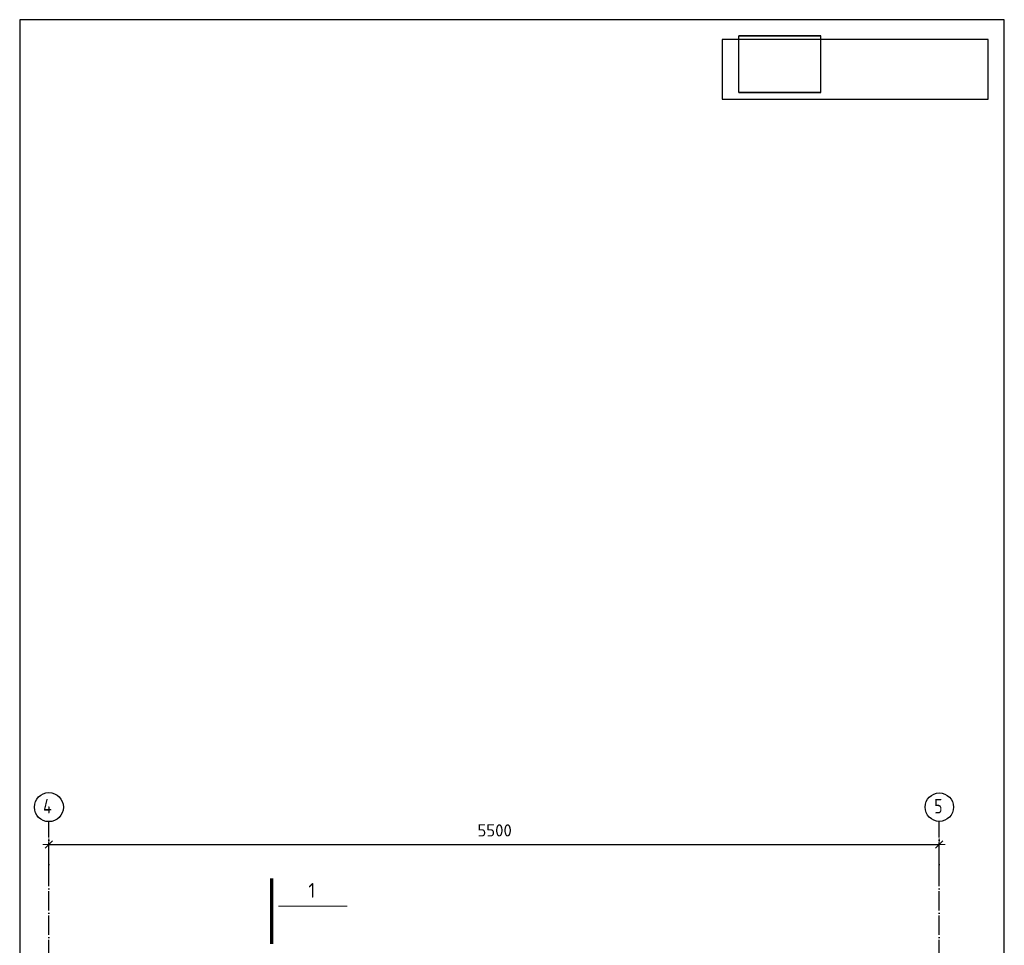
# Model space of a CAD drawing. Header units: millimetres. Extents: x 6386 to 94758, y 48049 to 71352.
# Tile 10 of 38: x 38220 to 44302, y 62342 to 68056. Entities that reach past the tile are written whole.
import ezdxf

# ---------------------------------------------------------------- set-up
doc = ezdxf.new("R2010")
doc.units = ezdxf.units.MM
doc.header["$PDMODE"] = 65
for name, pattern in [('______11', [150, 120, -15, 0, -15]), ('______3', [150, 120, -30]), ('______5', [330, 240, -30, 30, -30])]:
    doc.linetypes.add(name, pattern=pattern)
for name, color, linetype, lineweight in [('Standard', 7, 'Continuous', 25), ('Балка_ общее', 7, '______3', 13), ('Обозначение разреза_ общее', 7, 'Continuous', 25)]:
    doc.layers.add(name, color=color, linetype=linetype, lineweight=lineweight)
doc.layers.add('Осевая линия_ общее', color=7, linetype='______5', lineweight=13, true_color=0xa0a0a0)
doc.styles.add('ISOCPEUR', font='ISOCPEUR')
doc.dimstyles.new('DIMSTYLE_5', dxfattribs={"dimtxt": 75, "dimasz": 75, "dimexe": 0, "dimexo": 0, "dimgap": 37.5, "dimtad": 2, "dimdec": 0, "dimrnd": 5, "dimzin": 12, "dimdsep": 46, "dimtxsty": 'ISOCPEUR', "dimblk1": 'ALL_ML_STRICH', "dimblk2": 'ALL_ML_STRICH', "dimsah": 1, "dimcen": 0, "dimclrd": 7, "dimclre": 256, "dimclrt": 7, "dimadec": 0, "dimazin": 0, "dimtfac": 1, "dimtdec": 0, "dimtix": 1, "dimtmove": 2, "dimatfit": 3, "dimfxl": 0, "dimtzin": 0, "dimlwd": 0, "dimlwe": -3, "dimarcsym": 0})

# ---------------------------------------------------------------- blocks, each defined once
blk = doc.blocks.new('ALL_ML_STRICH')
at = {"color": 0, "linetype": 'ByBlock', "lineweight": -2}
for p, q in [((-1, 0), (0.5, 0)), ((-0.3, -0.3), (0.3, 0.3)), ((0, -0.5), (0, 0.5))]:
    blk.add_line(p, q, dxfattribs=at)
blk = doc.blocks.new('*D18')
at = {"layer": 'DEFPOINTS', "color": 7, "linetype": 'Continuous', "lineweight": 13, "transparency": 33554687}
for p in [(38400, 62963.9), (43900, 62795), (38400, 62753.4)]:
    blk.add_point(p, dxfattribs=at)
at = {"layer": 'Балка_ общее', "color": 251, "linetype": 'Continuous', "lineweight": -2, "true_color": 0x656565, "transparency": 33554687}
for p, q in [((38400, 62763.4), (38400, 62963.9)), ((43900, 62805), (43900, 62963.9))]:
    blk.add_line(p, q, dxfattribs=at)
at = {"layer": 'Балка_ общее', "color": 7, "linetype": 'Continuous', "lineweight": -2, "transparency": 33554687}
blk.add_line((38400, 62963.9), (43900, 62963.9), dxfattribs=at)
at = {"layer": 'Балка_ общее', "color": 7, "linetype": 'Continuous', "lineweight": 13, "transparency": 33554687, "xscale": 75, "yscale": 75, "zscale": 75, "rotation": 180}
blk.add_blockref('ALL_ML_STRICH', (38400, 62963.9), dxfattribs=at)
at = {"layer": 'Балка_ общее', "color": 7, "linetype": 'Continuous', "lineweight": 13, "transparency": 33554687, "xscale": 75, "yscale": 75, "zscale": 75}
blk.add_blockref('ALL_ML_STRICH', (43900, 62963.9), dxfattribs=at)
at = {"layer": 'Балка_ общее', "color": 7, "linetype": 'Continuous', "lineweight": 13, "transparency": 33554687, "insert": (41153.7, 63051.4), "char_height": 75, "width": 300, "attachment_point": 5, "style": 'ISOCPEUR'}
blk.add_mtext('\\A1;{5500}', dxfattribs=at)

msp = doc.modelspace()

# ---------------------------------------------------------------- linework, layer by layer
at = {"color": 52, "linetype": 'Continuous', "lineweight": -3, "transparency": 33554687}
for p, q in [((42662.2, 67605.7), (42662.2, 67955.7)), ((42662.2, 67605.7), (42662.2, 67955.7)), ((42662.2, 67955.7), (43169, 67955.7)), ((43169, 67955.7), (42662.2, 67955.7)), ((43169, 67605.7), (43169, 67955.7)), ((43169, 67605.7), (43169, 67955.7)), ((42559.5, 67934.5), (42559.5, 67564.2)), ((44202, 67934.5), (42559.5, 67934.5)), ((42559.5, 67934.5), (42559.5, 67564.2)), ((44202, 67934.5), (42559.5, 67934.5)), ((44202, 67564.2), (44202, 67934.5)), ((44202, 67564.2), (44202, 67934.5)), ((42662.2, 67605.7), (43169, 67605.7)), ((43169, 67605.7), (42662.2, 67605.7)), ((42559.5, 67564.2), (44202, 67564.2)), ((42559.5, 67564.2), (44202, 67564.2))]:
    msp.add_line(p, q, dxfattribs=at)
at = {"layer": 'Standard', "color": 7, "linetype": 'Continuous', "lineweight": 25, "transparency": 33554687}
msp.add_lwpolyline([(38220, 53150), (44302, 53150), (44302, 68055.7), (38220, 68055.7), (38220, 53150)], dxfattribs=at)
at = {"layer": 'Обозначение разреза_ общее', "color": 7, "linetype": 'Continuous', "lineweight": 70, "transparency": 33554687}
msp.add_line((39778.1, 62352.1), (39778.1, 62754.1), dxfattribs=at)
at = {"layer": 'Обозначение разреза_ общее', "color": 7, "linetype": 'Continuous', "lineweight": 13, "transparency": 33554687}
msp.add_line((39818, 62582.8), (40242, 62582.8), dxfattribs=at)
at = {"layer": 'Осевая линия_ общее', "color": 253, "linetype": '______11', "lineweight": -3, "true_color": 0xa0a0a0, "transparency": 33554687}
for p, q in [((38400, 53250), (38400, 63105.6)), ((43900, 53250), (43900, 63105.6))]:
    msp.add_line(p, q, dxfattribs=at)
at = {"layer": 'Осевая линия_ общее', "color": 7, "linetype": 'Continuous', "lineweight": -3, "transparency": 33554687}
for centre, radius in [((38400.4, 63195), 89.6), ((43900.7, 63195), 87.7)]:
    msp.add_circle(centre, radius, dxfattribs=at)

# ---------------------------------------------------------------- texts
at = {"layer": 'Обозначение разреза_ общее', "color": 7, "linetype": 'Continuous', "lineweight": 13, "transparency": 33554687, "insert": (40002.6, 62636.3), "char_height": 90, "width": 70, "attachment_point": 7, "style": 'ISOCPEUR'}
msp.add_mtext('\\A1;{\\fISOCPEUR|i0|b0;\\H90.000000;\\W1.000000;\\C7;1}\\P', dxfattribs=at)
at = {"layer": 'Осевая линия_ общее', "color": 7, "linetype": 'Continuous', "lineweight": -3, "transparency": 33554687, "char_height": 90, "attachment_point": 7, "style": 'ISOCPEUR'}
for s, insert, width in [('\\W0.80;4', (38364.4, 63155.8), 107.95), ('\\W0.78;5', (43869.2, 63155.8), 97.922)]:
    msp.add_mtext(s, dxfattribs=dict(at, insert=insert, width=width))

# ---------------------------------------------------------------- dimensions: what is measured, and where the dimension line sits
at = {"layer": 'Балка_ общее', "color": 7, "linetype": 'Continuous', "lineweight": 13, "transparency": 33554687}
dim = msp.add_linear_dim(base=(43900, 62963.9), p1=(38400, 62763.4), p2=(43900, 62805), dimstyle='DIMSTYLE_5', override={"dimpost": '<>', "dimclrd": 7, "dimclre": 251, "dimclrt": 7, "dimlwd": 0, "dimlwe": 65533}, dxfattribs=at)
dim.commit()
dim.dimension.update_dxf_attribs({"geometry": '*D18', "text_midpoint": (41153.7, 63051.4), "dimtype": 160})

doc.saveas('drawing.dxf')
